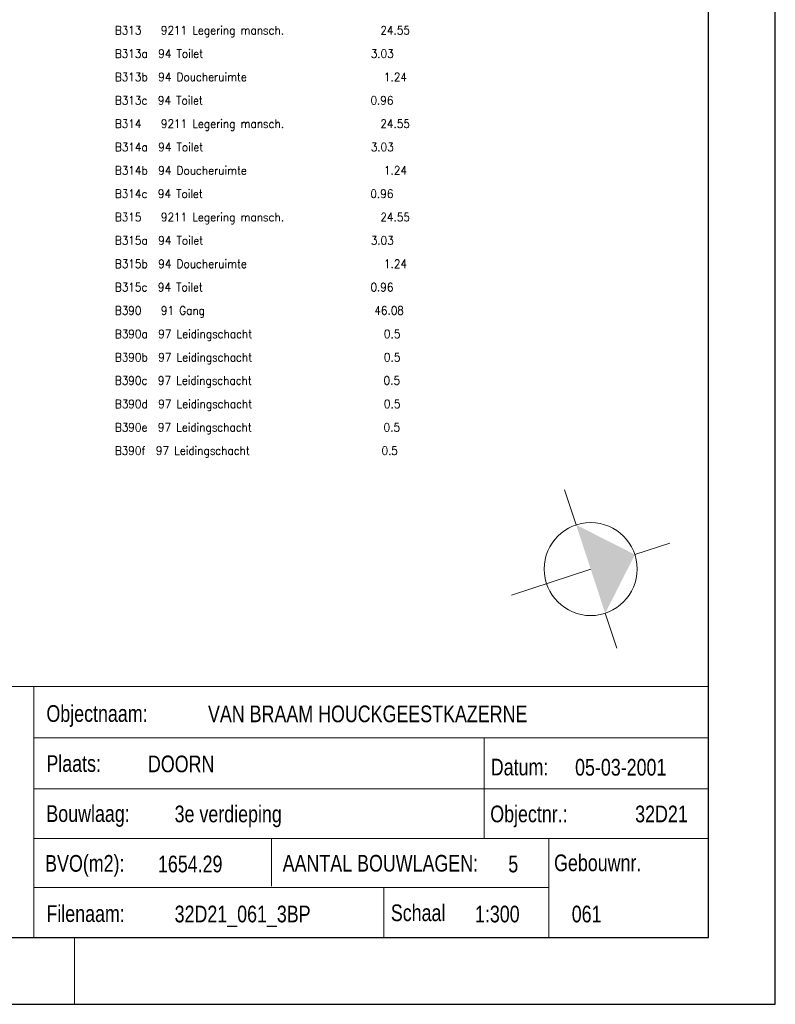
# Model space of a CAD drawing. Header units: metres. Extents: x 150886 to 151012, y 450412 to 450501.
# Tile 17 of 25: x 150978 to 151012, y 450412 to 450456. Entities that reach past the tile are written whole.
import ezdxf
from ezdxf.enums import TextEntityAlignment as Align

# ---------------------------------------------------------------- set-up
doc = ezdxf.new("R2010")
doc.units = ezdxf.units.M
doc.header["$MEASUREMENT"] = 0
for name, color, linetype, lineweight in [('KADER', 7, 'Continuous', 0), ('LEGENDA', 7, 'Continuous', 0), ('STEMPEL', 7, 'Continuous', 0), ('SYMBOLEN', 7, 'Continuous', 0)]:
    doc.layers.add(name, color=color, linetype=linetype, lineweight=lineweight)
doc.styles.add('Style-STANDARD', font='STANDARD.shx')
doc.styles.add('Style-WORKING', font='WORKING.shx')

# ---------------------------------------------------------------- blocks, each defined once
blk = doc.blocks.new('DDELEG')
at = {"layer": 'LEGENDA', "color": 7, "linetype": 'Continuous', "lineweight": 0, "style": 'Style-STANDARD'}
for s, p in [('B313   9211 Legering mansch.               24.55', (125.279, -25.499)), ('B313a  94 Toilet                            3.03', (125.279, -27.001)), ('B313b  94 Doucheruimte                      1.24', (125.279, -28.499)), ('B313c  94 Toilet                            0.96', (125.281, -30.001)), ('B314   9211 Legering mansch.               24.55', (125.279, -31.499)), ('B314a  94 Toilet                            3.03', (125.281, -33.001)), ('B314b  94 Doucheruimte                      1.24', (125.281, -34.501)), ('B314c  94 Toilet                            0.96', (125.279, -36.001)), ('B315   9211 Legering mansch.               24.55', (125.279, -37.501)), ('B315a  94 Toilet                            3.03', (125.281, -39.001)), ('B315b  94 Doucheruimte                      1.24', (125.281, -40.501)), ('B315c  94 Toilet                            0.96', (125.281, -42.001)), ('B390   91 Gang                             46.08', (125.281, -43.501)), ('B390a  97 Leidingschacht                     0.5', (125.281, -45.002)), ('B390b  97 Leidingschacht                     0.5', (125.279, -46.501)), ('B390c  97 Leidingschacht                     0.5', (125.281, -47.999)), ('B390d  97 Leidingschacht                     0.5', (125.281, -49.501)), ('B390e  97 Leidingschacht                     0.5', (125.281, -51.002)), ('B390f  97 Leidingschacht                     0.5', (125.279, -52.501))]:
    blk.add_text(s, height=0.53999, rotation=359.99962, dxfattribs=at).set_placement(p)
blk = doc.blocks.new('231')
at = {"layer": 'SYMBOLEN', "color": 7, "linetype": 'Continuous', "lineweight": 13}
for p, q in [((0, 1.394), (0.001, 2.5)), ((0, -2.5), (0, 0)), ((1.394, 0), (2.5, 0)), ((-2.5, 0), (-1.394, 0))]:
    blk.add_line(p, q, dxfattribs=at)
blk.add_circle((0, 0), 1.394, dxfattribs=at)
blk.add_solid([(-1.394, 0), (1.394, 0), (0, 1.394)], dxfattribs=at)
blk = doc.blocks.new('A3L')
at = {"layer": 'KADER', "color": 7, "linetype": 'Continuous', "lineweight": 30}
for p, q in [((2, -2), (2, 57.401)), ((0, 0), (0, 55.4)), ((-77, 0.001), (0, 0)), ((-82, -2), (2, -2))]:
    blk.add_line(p, q, dxfattribs=at)
at = {"layer": 'KADER', "color": 7, "linetype": 'Continuous', "lineweight": 0}
blk.add_line((-19.002, 0), (-19.002, -2), dxfattribs=at)
blk = doc.blocks.new('241')
at = {"layer": 'STEMPEL', "color": 7, "linetype": 'Continuous', "lineweight": 13}
for p, q in [((-27.549, 7.531), (0.001, 7.531)), ((-20.218, 0.063), (-20.216, 7.531)), ((-20.218, 0.063), (-20.216, 7.531)), ((-20.218, 0), (-20.216, 7.531)), ((0, 0), (-0.001, 7.5)), ((0, 0), (-0.001, 7.5)), ((0, 0), (0.001, 7.531)), ((-27.549, 0), (0, 0))]:
    blk.add_line(p, q, dxfattribs=at)
at = {"layer": 'STEMPEL', "color": 7, "linetype": 'Continuous', "lineweight": 0}
for p, q in [((-20.221, 5.985), (0.001, 5.985)), ((-20.221, 5.985), (0.001, 5.985)), ((-20.221, 5.985), (0.001, 5.985)), ((-6.725, 2.971), (-6.725, 5.992)), ((-20.222, 4.463), (0.001, 4.462)), ((-20.222, 4.463), (0.001, 4.462)), ((-20.222, 4.463), (0.001, 4.462)), ((-20.221, 2.969), (0.001, 2.968)), ((-20.221, 2.969), (0.001, 2.968)), ((-20.221, 2.969), (0.001, 2.968)), ((-13.102, 2.968), (-13.102, 1.537)), ((-13.102, 2.968), (-13.102, 1.537)), ((-13.102, 2.968), (-13.102, 1.537)), ((-4.784, 2.969), (-4.783, 0)), ((-20.221, 1.505), (-4.784, 1.506)), ((-20.221, 1.505), (-4.796, 1.505)), ((-20.221, 1.505), (-4.796, 1.505)), ((-9.731, 1.503), (-9.734, 0.003))]:
    blk.add_line(p, q, dxfattribs=at)
at = {"layer": 'STEMPEL', "color": 7, "linetype": 'Continuous', "lineweight": 0, "style": 'Style-WORKING', "width": 0.800008}
for s, p in [('Objectnaam:', (-19.842, 6.717)), ('Plaats:', (-19.843, 5.218)), ('Datum:', (-6.526, 5.113)), ('Bouwlaag:', (-19.844, 3.717)), ('Objectnr.:', (-6.542, 3.707)), ('BVO(m2):', (-19.88, 2.225)), ('AANTAL BOUWLAGEN:', (-12.762, 2.228)), ('  Gebouwnr.', (-4.927, 2.241)), ('Filenaam:', (-19.842, 0.718)), ('Schaal', (-9.521, 0.743))]:
    blk.add_text(s, height=0.5, rotation=0, dxfattribs=at).set_placement(p, align=Align.MIDDLE_LEFT)

msp = doc.modelspace()

# ---------------------------------------------------------------- block references
at = {"layer": 'KADER', "color": 7, "linetype": 'Continuous', "lineweight": 0, "xscale": 1.5, "yscale": 1.5, "zscale": 1.5}
msp.add_blockref('A3L', (151009.07, 450415.155), dxfattribs=at)
at = {"layer": 'LEGENDA', "color": 7, "linetype": 'Continuous', "lineweight": 0, "xscale": 0.7000018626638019, "yscale": 0.7000018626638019, "zscale": 0.7000018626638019, "rotation": 0.0003811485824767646}
msp.add_blockref('DDELEG', (150894.687, 450473.615), dxfattribs=at)
at = {"layer": 'STEMPEL', "color": 7, "linetype": 'Continuous', "lineweight": 0, "xscale": 1.5, "yscale": 1.5, "zscale": 1.5}
msp.add_blockref('241', (151009.07, 450415.155), dxfattribs=at)
at = {"layer": 'SYMBOLEN', "color": 7, "linetype": 'Continuous', "lineweight": 13, "xscale": 1.500001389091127, "yscale": 1.500001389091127, "zscale": 1.500001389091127, "rotation": 288.1921284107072}
msp.add_blockref('231', (151003.772, 450431.726), dxfattribs=at)

# ---------------------------------------------------------------- texts
at = {"layer": 'STEMPEL', "color": 7, "linetype": 'Continuous', "lineweight": 0, "style": 'Style-WORKING', "width": 0.8}
for s, p in [('VAN BRAAM HOUCKGEESTKAZERNE', (150986.57, 450425.215)), ('DOORN', (150983.871, 450422.965)), ('05-03-2001', (151003.07, 450422.814)), ('3e verdieping', (150985.07, 450420.715)), ('32D21', (151005.77, 450420.714)), ('1654.29', (150984.32, 450418.464)), ('5', (151000.07, 450418.464)), ('32D21_061_3BP', (150985.07, 450416.215)), ('1:300', (150998.57, 450416.214)), ('061', (151002.92, 450416.215))]:
    msp.add_text(s, height=0.75, dxfattribs=at).set_placement(p, align=Align.MIDDLE_LEFT)

doc.saveas('drawing.dxf')
